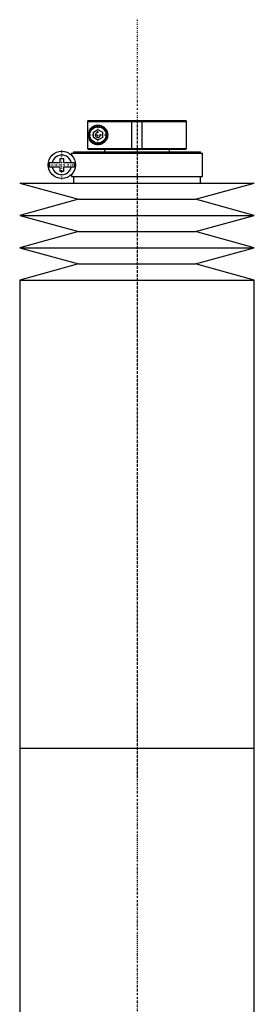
# Model space of a CAD drawing. Extents: x -1056 to 181, y -136 to 715.
# Tile 3 of 4: x -1045 to -955, y 338 to 715. Entities that reach past the tile are written whole.
import ezdxf

# ---------------------------------------------------------------- set-up
doc = ezdxf.new("R2010")
doc.units = 0
doc.linetypes.add('CENTER', pattern=[1.5, 0.45, -0.5, 0.05, -0.5])
for name, color, linetype in [('AM_0', 7, 'CONTINUOUS'), ('AM_10', 7, 'CONTINUOUS'), ('AM_7', 7, 'CENTER')]:
    doc.layers.add(name, color=color, linetype=linetype)

msp = doc.modelspace()

# ---------------------------------------------------------------- linework, layer by layer
at = {"layer": 'AM_0', "color": 7, "linetype": 'CONTINUOUS'}
for p, q in [((-1018.68, 676.5), (-1018.99, 676.2)), ((-1018.99, 676.2), (-981, 676.2)), ((-1018.99, 676.2), (-1018.99, 665.8)), ((-1018.68, 676.5), (-981.3, 676.5)), ((-981, 676.2), (-981.3, 676.5)), ((-981, 665.8), (-981, 676.2)), ((-1018.19, 672.45), (-1018.19, 672.98)), ((-1016.75, 672.01), (-1015, 673.02)), ((-1015, 673.02), (-1013.25, 672.01)), ((-1018.19, 669.02), (-1018.19, 669.55)), ((-1016.75, 669.99), (-1016.75, 672.01)), ((-1015, 668.98), (-1016.75, 669.99)), ((-1013.25, 669.99), (-1015, 668.98)), ((-1013.25, 672.01), (-1013.25, 669.99)), ((-1018.99, 665.8), (-981, 665.8)), ((-1018.99, 665.8), (-1018.68, 665.5)), ((-1018.68, 665.5), (-981.3, 665.5)), ((-1012.5, 665.5), (-1012.5, 664.5)), ((-987.5, 664.5), (-987.5, 665.5)), ((-981.3, 665.5), (-981, 665.8)), ((-1029.45, 660.4), (-1029.45, 662)), ((-1029.45, 662), (-1028.25, 662)), ((-1028.25, 662), (-1028.25, 660.4)), ((-1025.15, 664), (-1025.15, 663.22)), ((-1025.15, 664), (-974.85, 664)), ((-1024.35, 664.5), (-1024.35, 664)), ((-1024.35, 664.5), (-975.65, 664.5)), ((-975.65, 664), (-975.65, 664.5)), ((-974.85, 655), (-974.85, 664)), ((-1033.63, 660.4), (-1029.45, 660.4)), ((-1029.45, 658.6), (-1033.63, 658.6)), ((-1029.45, 657), (-1029.45, 658.6)), ((-1028.25, 660.4), (-1024.07, 660.4)), ((-1028.25, 658.6), (-1028.25, 657)), ((-1024.07, 658.6), (-1028.25, 658.6)), ((-1028.25, 657), (-1029.45, 657)), ((-1025.15, 655.78), (-1025.15, 655)), ((-1025.15, 655), (-974.85, 655)), ((-1024.35, 655), (-1024.35, 652.5)), ((-975.65, 652.5), (-975.65, 655)), ((-1045, 652.5), (-1022.5, 646.3)), ((-1045, 652.5), (-955, 652.5)), ((-977.5, 646.3), (-955, 652.5)), ((-1022.5, 646.3), (-1045, 640.1)), ((-1022.5, 646.3), (-977.5, 646.3)), ((-955, 640.1), (-977.5, 646.3)), ((-1045, 640.1), (-1022.5, 633.9)), ((-1045, 640.1), (-955, 640.1)), ((-977.5, 633.9), (-955, 640.1)), ((-1022.5, 633.9), (-1045, 627.7)), ((-1022.5, 633.9), (-977.5, 633.9)), ((-955, 627.7), (-977.5, 633.9)), ((-1045, 627.7), (-1022.5, 621.5)), ((-1045, 627.7), (-955, 627.7)), ((-977.5, 621.5), (-955, 627.7)), ((-1022.5, 621.5), (-1045, 615.3)), ((-1022.5, 621.5), (-977.5, 621.5)), ((-955, 615.3), (-977.5, 621.5)), ((-1045, 615.3), (-1045, 435.75)), ((-1045, 615.3), (-955, 615.3)), ((-955, 435.75), (-955, 615.3)), ((-1045, 435.75), (-1045, 256.2)), ((-1045, 435.75), (-955, 435.75)), ((-1045, 435.75), (-955, 435.75)), ((-955, 256.2), (-955, 435.75))]:
    msp.add_line(p, q, dxfattribs=at)
msp.add_polyline3d([(-1018.19, 672.98, 0), (-1018.15, 673.03, 0), (-1018.08, 673.14, 0), (-1018, 673.25, 0), (-1017.96, 673.3, 0), (-1017.92, 673.35, 0), (-1017.84, 673.45, 0), (-1017.75, 673.55, 0), (-1017.66, 673.65, 0), (-1017.56, 673.74, 0), (-1017.46, 673.83, 0), (-1017.41, 673.87, 0), (-1017.36, 673.92, 0), (-1017.25, 674, 0), (-1017.14, 674.08, 0), (-1017.03, 674.16, 0), (-1016.91, 674.23, 0), (-1016.79, 674.3, 0), (-1016.73, 674.33, 0), (-1016.66, 674.36, 0), (-1016.53, 674.42, 0), (-1016.4, 674.48, 0), (-1016.34, 674.5, 0), (-1016.27, 674.53, 0), (-1016.13, 674.58, 0), (-1015.99, 674.62, 0), (-1015.92, 674.64, 0), (-1015.85, 674.65, 0), (-1015.7, 674.68, 0), (-1015.55, 674.71, 0), (-1015.4, 674.73, 0), (-1015.24, 674.74, 0), (-1015.09, 674.75, 0), (-1015.01, 674.75, 0), (-1014.93, 674.75, 0), (-1014.76, 674.74, 0), (-1014.6, 674.73, 0), (-1014.44, 674.71, 0), (-1014.27, 674.68, 0), (-1014.1, 674.64, 0), (-1014.01, 674.62, 0), (-1013.92, 674.59, 0), (-1013.74, 674.53, 0), (-1013.56, 674.46, 0), (-1013.37, 674.38, 0), (-1013.19, 674.28, 0), (-1013.01, 674.18, 0), (-1012.92, 674.12, 0), (-1012.83, 674.06, 0), (-1012.65, 673.92, 0), (-1012.48, 673.78, 0), (-1012.32, 673.62, 0), (-1012.16, 673.45, 0), (-1012.02, 673.28, 0), (-1011.95, 673.18, 0), (-1011.94, 673.17, 0), (-1011.92, 673.13, 0), (-1011.89, 673.1, 0), (-1011.88, 673.09, 0), (-1011.87, 673.07, 0), (-1011.85, 673.04, 0), (-1011.83, 673, 0), (-1011.81, 672.97, 0), (-1011.79, 672.93, 0), (-1011.76, 672.9, 0), (-1011.75, 672.88, 0), (-1011.74, 672.86, 0), (-1011.72, 672.82, 0), (-1011.7, 672.79, 0), (-1011.68, 672.75, 0), (-1011.66, 672.71, 0), (-1011.64, 672.67, 0), (-1011.63, 672.65, 0), (-1011.63, 672.64, 0), (-1011.61, 672.6, 0), (-1011.59, 672.56, 0), (-1011.57, 672.52, 0), (-1011.55, 672.48, 0), (-1011.54, 672.44, 0), (-1011.53, 672.42, 0), (-1011.52, 672.4, 0), (-1011.5, 672.36, 0), (-1011.49, 672.32, 0), (-1011.47, 672.27, 0), (-1011.46, 672.23, 0), (-1011.44, 672.19, 0), (-1011.44, 672.17, 0), (-1011.43, 672.15, 0), (-1011.42, 672.11, 0), (-1011.4, 672.06, 0), (-1011.39, 672.02, 0), (-1011.38, 671.98, 0), (-1011.37, 671.94, 0), (-1011.36, 671.91, 0), (-1011.36, 671.89, 0), (-1011.35, 671.85, 0), (-1011.34, 671.81, 0), (-1011.33, 671.78, 0), (-1011.33, 671.76, 0), (-1011.32, 671.72, 0), (-1011.31, 671.68, 0), (-1011.31, 671.65, 0), (-1011.3, 671.63, 0), (-1011.3, 671.59, 0), (-1011.29, 671.54, 0), (-1011.28, 671.5, 0), (-1011.28, 671.46, 0), (-1011.27, 671.41, 0), (-1011.27, 671.39, 0), (-1011.27, 671.37, 0), (-1011.26, 671.32, 0), (-1011.26, 671.28, 0), (-1011.26, 671.24, 0), (-1011.26, 671.19, 0), (-1011.25, 671.15, 0), (-1011.25, 671.13, 0), (-1011.25, 671.11, 0), (-1011.25, 671.06, 0), (-1011.25, 671.02, 0), (-1011.25, 671, 0), (-1011.25, 670.98, 0), (-1011.25, 670.94, 0), (-1011.25, 670.89, 0), (-1011.25, 670.87, 0), (-1011.25, 670.85, 0), (-1011.26, 670.81, 0), (-1011.26, 670.76, 0), (-1011.26, 670.72, 0), (-1011.26, 670.68, 0), (-1011.27, 670.63, 0), (-1011.27, 670.61, 0), (-1011.27, 670.59, 0), (-1011.28, 670.54, 0), (-1011.28, 670.5, 0), (-1011.29, 670.46, 0), (-1011.3, 670.41, 0), (-1011.3, 670.37, 0), (-1011.31, 670.35, 0), (-1011.31, 670.32, 0), (-1011.32, 670.28, 0), (-1011.33, 670.24, 0), (-1011.33, 670.22, 0), (-1011.34, 670.19, 0), (-1011.35, 670.15, 0), (-1011.36, 670.11, 0), (-1011.36, 670.09, 0), (-1011.37, 670.06, 0), (-1011.38, 670.02, 0), (-1011.39, 669.98, 0), (-1011.4, 669.94, 0), (-1011.42, 669.89, 0), (-1011.43, 669.85, 0), (-1011.44, 669.83, 0), (-1011.44, 669.81, 0), (-1011.46, 669.77, 0), (-1011.47, 669.73, 0), (-1011.49, 669.68, 0), (-1011.5, 669.64, 0), (-1011.52, 669.6, 0), (-1011.53, 669.58, 0), (-1011.54, 669.56, 0), (-1011.55, 669.52, 0), (-1011.57, 669.48, 0), (-1011.59, 669.44, 0), (-1011.61, 669.4, 0), (-1011.63, 669.36, 0), (-1011.63, 669.35, 0), (-1011.64, 669.33, 0), (-1011.66, 669.29, 0), (-1011.68, 669.25, 0), (-1011.7, 669.21, 0), (-1011.72, 669.18, 0), (-1011.74, 669.14, 0), (-1011.75, 669.12, 0), (-1011.76, 669.1, 0), (-1011.79, 669.07, 0), (-1011.81, 669.03, 0), (-1011.83, 669, 0), (-1011.85, 668.96, 0), (-1011.87, 668.93, 0), (-1011.88, 668.91, 0), (-1011.89, 668.9, 0), (-1011.92, 668.87, 0), (-1011.94, 668.83, 0), (-1011.95, 668.82, 0), (-1012.02, 668.72, 0), (-1012.16, 668.55, 0), (-1012.32, 668.38, 0), (-1012.48, 668.22, 0), (-1012.65, 668.08, 0), (-1012.83, 667.94, 0), (-1012.92, 667.88, 0), (-1013.01, 667.82, 0), (-1013.19, 667.72, 0), (-1013.37, 667.62, 0), (-1013.56, 667.54, 0), (-1013.74, 667.47, 0), (-1013.92, 667.41, 0), (-1014.01, 667.38, 0), (-1014.1, 667.36, 0), (-1014.27, 667.32, 0), (-1014.44, 667.29, 0), (-1014.6, 667.27, 0), (-1014.76, 667.26, 0), (-1014.93, 667.25, 0), (-1015.01, 667.25, 0), (-1015.09, 667.25, 0), (-1015.24, 667.26, 0), (-1015.4, 667.27, 0), (-1015.55, 667.29, 0), (-1015.7, 667.32, 0), (-1015.85, 667.35, 0), (-1015.92, 667.36, 0), (-1015.99, 667.38, 0), (-1016.13, 667.42, 0), (-1016.27, 667.47, 0), (-1016.34, 667.5, 0), (-1016.4, 667.52, 0), (-1016.53, 667.58, 0), (-1016.66, 667.64, 0), (-1016.73, 667.67, 0), (-1016.79, 667.7, 0), (-1016.91, 667.77, 0), (-1017.03, 667.84, 0), (-1017.14, 667.92, 0), (-1017.25, 668, 0), (-1017.36, 668.08, 0), (-1017.41, 668.13, 0), (-1017.46, 668.17, 0), (-1017.56, 668.26, 0), (-1017.66, 668.35, 0), (-1017.75, 668.45, 0), (-1017.84, 668.55, 0), (-1017.92, 668.65, 0), (-1017.96, 668.7, 0), (-1018, 668.75, 0), (-1018.08, 668.86, 0), (-1018.15, 668.97, 0), (-1018.19, 669.02, 0)], dxfattribs=at)
for centre, radius in [((-1015, 671), 3.5), ((-1015, 671), 3.1), ((-1028.85, 659.5), 5.25)]:
    msp.add_circle(centre, radius, dxfattribs=at)
for radius, start, end in [(3.75, 13.8865, 166.1135), (4.87, 169.3459, 190.6541), (3.75, 193.8865, 346.1135), (4.87, 349.3459, 10.6541)]:
    msp.add_arc((-1028.85, 659.5), radius, start, end, dxfattribs=at)
at = {"layer": 'AM_10', "color": 7, "linetype": 'CONTINUOUS'}
for p, q in [((-1002, 665.5), (-1002, 676.5)), ((-998, 665.5), (-998, 676.5))]:
    msp.add_line(p, q, dxfattribs=at)
msp.add_arc((-1015, 671), 0.974, 75, 15, dxfattribs=at)
at = {"layer": 'AM_7', "color": 4, "linetype": 'CENTER'}
for p, q in [((-1000, 715.2), (-1000, -136.2)), ((-1015, 667.33), (-1015, 674.67)), ((-1000, 675.94), (-1000, 424.31)), ((-1018.67, 671), (-1011.33, 671)), ((-1028.85, 653.99), (-1028.85, 665.01)), ((-1034.36, 659.5), (-1023.34, 659.5)), ((-1000, 447.19), (-1000, 195.56))]:
    msp.add_line(p, q, dxfattribs=at)

doc.saveas('drawing.dxf')
